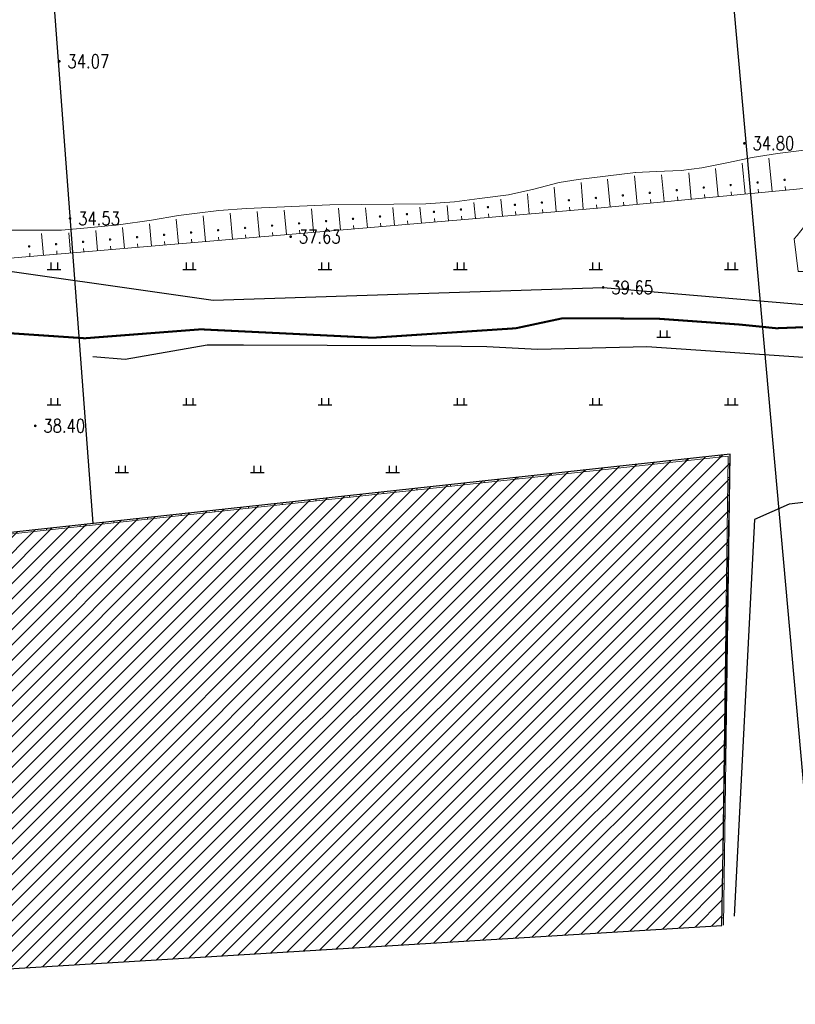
# Model space of a CAD drawing. Extents: x 39508475 to 39522402, y 3783947 to 3795549.
# Tile 15 of 256: x 39509306 to 39509421, y 3794142 to 3794287. Entities that reach past the tile are written whole.
import ezdxf
from ezdxf.enums import TextEntityAlignment as Align

# ---------------------------------------------------------------- set-up
doc = ezdxf.new("R2010")
doc.units = 0
doc.linetypes.add('X3', pattern=[5, 4, -1])
doc.layers.get('0').update_dxf_attribs({"linetype": 'CONTINUOUS'})
for name, color, linetype in [('DLSS', 4, 'CONTINUOUS'), ('DMTZ', 3, 'CONTINUOUS'), ('GCD', 1, 'CONTINUOUS'), ('JMD', 6, 'CONTINUOUS'), ('SXSS', 5, 'CONTINUOUS'), ('ZBTZ', 3, 'CONTINUOUS'), ('断面线', 2, 'CONTINUOUS')]:
    doc.layers.add(name, color=color, linetype=linetype)
doc.styles.add('HZ', font='rs', dxfattribs={"width": 0.8, "bigfont": 'hztxt'})
doc.linetypes.add('10411', pattern='A,2,[150,AAA.SHX,S=1,R=0,X=0,Y=1],2,[151,AAA.SHX,S=1,R=0,X=0,Y=3],1e-11', length=4)
doc.linetypes.add('X4', pattern='A,0,-1e-09,[149,symbolx.shx,S=0.15,R=0,X=0,Y=0],-1.6', length=1.6)

# ---------------------------------------------------------------- blocks, each defined once
blk = doc.blocks.new('gc119')
for p, q in [((-1, 0), (1, 0)), ((-0.5, 1), (-0.5, 0)), ((0.5, 1), (0.5, 0))]:
    blk.add_line(p, q)
blk = doc.blocks.new('gc200')
at = {"const_width": 0.2}
blk.add_lwpolyline([(-0.1, 0, 1), (0.1, 0, 1)], format="xyb", close=True, dxfattribs=at)

msp = doc.modelspace()

# ---------------------------------------------------------------- hatches: boundary and pattern name
at = {"layer": 'JMD', "linetype": 'Continuous'}
h = msp.add_hatch(dxfattribs=at)
h.set_pattern_fill('411B', color=256, style=0)
h.set_pattern_definition([(45, (39000000, 0), (-1.1313708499, 1.1313708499), [])])
h.paths.add_polyline_path([(39509218.37614, 3794141.79111), (39509409.70748, 3794153.43695), (39509410.914, 3794223.0292), (39509300.162, 3794210.9884), (39509299.37718, 3794199.13876), (39509226.63673, 3794199.41)])

# ---------------------------------------------------------------- linework, layer by layer
at = {"layer": 'DLSS', "linetype": 'X3', "const_width": 0.3, "flags": 128}
msp.add_lwpolyline([(39509115.83491, 3794201.06317), (39509126.55477, 3794210.45786), (39509130.51645, 3794212.39892), (39509159.51346, 3794215.03875), (39509207.40211, 3794218.07486), (39509225.30682, 3794219.3266), (39509228.88011, 3794222.19936), (39509238.6678, 3794234.85502), (39509242.86251, 3794239.51355), (39509257.02184, 3794243.48767), (39509261.91569, 3794243.64296), (39509289.12945, 3794241.93669), (39509315.64685, 3794240.14964), (39509332.75644, 3794241.46991), (39509358.18356, 3794240.22775), (39509379.27259, 3794241.62566), (39509386.18611, 3794243.10086), (39509391.15764, 3794243.10086), (39509400.47925, 3794243.02322), (39509412.38861, 3794242.17313), (39509417.74853, 3794241.62963), (39509421.7879, 3794241.78491), (39509427.69158, 3794242.4837), (39509444.41727, 3794243.49631), (39509465.80709, 3794243.8098), (39509489.91103, 3794245.05208), (39509517.2818, 3794246.99312), (39509553.9022, 3794250.41078), (39509589.12197, 3794254.9263), (39509630.63833, 3794256.99329), (39509680.16049, 3794263.82929), (39509707.62118, 3794265.56804), (39509737.86388, 3794269.93302), (39509794.70316, 3794276.15403), (39509850.66557, 3794282.62754), (39509880.16374, 3794286.35696), (39509954.7622, 3794297.42352), (39509964.21347, 3794301.81731), (39509969.9282, 3794302.14685), (39509974.54394, 3794302.14685), (39509978.17059, 3794302.14685), (39510023.11311, 3794305.38856), (39510088.4093, 3794314.72115), (39510113.14818, 3794318.86658), (39510126.22235, 3794322.50133), (39510146.96289, 3794323.37704), (39510152.85059, 3794324.06937), (39510158.39196, 3794324.24245), (39510167.13694, 3794324.58862), (39510192.46151, 3794325.19962), (39510213.7981, 3794325.72108), (39510219.59923, 3794326.67304), (39510232.6734, 3794327.45191), (39510260.06199, 3794328.23403), (39510275.49099, 3794329.01616), (39510282.07137, 3794329.01616), (39510298.4572, 3794329.01616), (39510315.18874, 3794329.96812), (39510324.10689, 3794330.66045), (39510329.9946, 3794331.09316), (39510345.52681, 3794332.48107), (39510368.32346, 3794333.43303), (39510394.05735, 3794334.64786), (39510406.00594, 3794336.3787), (39510417.98073, 3794338.02494), (39510452.54562, 3794337.59495), (39510479.78196, 3794337.59495), (39510543.88737, 3794336.29021), (39510556.54105, 3794336.29021), (39510581.31334, 3794336.5755), (39510618.07159, 3794335.43437), (39510652.44832, 3794335.43437), (39510686.25779, 3794334.29324), (39510720.16144, 3794334.10306), (39510731.95885, 3794334.10306), (39510761.49667, 3794334.57853), (39510795.67906, 3794334.00867), (39510826.72559, 3794333.05773), (39510851.78793, 3794333.24763), (39510863.29993, 3794332.96235), (39510872.81399, 3794332.96235), (39510879.28354, 3794332.96235), (39510904.25142, 3794334.68248), (39510911.4821, 3794334.68248), (39510945.95909, 3794333.15468), (39510980.63469, 3794333.24978), (39511012.8349, 3794333.44196), (39511047.12356, 3794333.63215), (39511082.55429, 3794334.48799), (39511110.90615, 3794335.43893), (39511139.01686, 3794333.15668), (39511167.68643, 3794331.15756), (39511206.73306, 3794327.91649), (39511240.07003, 3794325.43789), (39511276.54237, 3794319.63185), (39511308.7302, 3794313.92021), (39511343.5952, 3794306.68404), (39511391.97605, 3794294.40404), (39511438.25927, 3794284.49665), (39511464.71904, 3794278.31282), (39511487.58485, 3794272.97939), (39511519.49325, 3794265.93385), (39511557.88793, 3794257.24632), (39511582.13035, 3794253.86736), (39511626.90746, 3794244.6447), (39511638.75233, 3794243.03028), (39511652.34701, 3794240.60866), (39511681.84907, 3794233.47304), (39511694.36696, 3794234.68385), (39511704.89158, 3794235.23448), (39511713.97404, 3794237.88499), (39511732.37087, 3794243.38601), (39511778.62181, 3794247.98241), (39511821.93597, 3794253.29104), (39511832.70661, 3794255.42448), (39511837.05448, 3794256.48442), (39511843.94745, 3794257.22638), (39511884.35086, 3794263.798), (39511944.43671, 3794272.07796), (39511959.43624, 3794278.03052), (39511964.42039, 3794279.51443), (39511972.798, 3794281.8463), (39511984.56908, 3794284.07217), (39512007.92628, 3794289.3808), (39512054.95431, 3794294.47983), (39512090.72123, 3794299.15106), (39512102.49231, 3794301.16494), (39512112.4606, 3794301.58891), (39512113.8392, 3794302.11889)], dxfattribs=at)
at = {"layer": 'DMTZ', "linetype": '10411', "flags": 128}
for points in [[(39509295.585, 3794251.34), (39509334.58854, 3794245.78768), (39509392.187, 3794247.651), (39509422.966, 3794245.038)], [(39509500, 3794238.817), (39509494.118, 3794239.145), (39509438.39805, 3794236.18985), (39509398.62567, 3794238.87472), (39509382.49817, 3794238.49092), (39509375.01042, 3794238.87472), (39509363.81039, 3794239.05166), (39509339.08889, 3794239.13262), (39509333.69376, 3794239.13262), (39509321.59548, 3794236.99114), (39509316.82892, 3794237.41328)]]:
    msp.add_lwpolyline(points, dxfattribs=at)
at = {"layer": 'JMD', "linetype": 'Continuous', "flags": 128}
msp.add_lwpolyline([(39509218.37614, 3794141.79111), (39509409.70748, 3794153.43695), (39509410.914, 3794223.0292), (39509300.162, 3794210.9884), (39509299.37718, 3794199.13876), (39509226.63673, 3794199.41)], close=True, dxfattribs=at)
at = {"layer": 'JMD', "linetype": 'Continuous', "lineweight": 0}
for points in [[(39509409.95792, 3794153.4676), (39509410.914, 3794223.0292), (39509300.162, 3794210.9884), (39509299.1484, 3794199.3924), (39509250, 3794200.167)], [(39509409.38859, 3794222.86336), (39509409.41561, 3794222.61482)], [(39509409.70748, 3794153.43695), (39509410.66014, 3794222.75013), (39509300.39317, 3794210.76206), (39509299.37718, 3794199.13876), (39509250, 3794199.91697)], [(39509399.44717, 3794221.78254), (39509399.47419, 3794221.53401)], [(39509404.41788, 3794222.32295), (39509404.4449, 3794222.07442)], [(39509384.53504, 3794220.16132), (39509384.56206, 3794219.91278)], [(39509389.50575, 3794220.70173), (39509389.53277, 3794220.45319)], [(39509394.47646, 3794221.24213), (39509394.50348, 3794220.9936)], [(39509369.62291, 3794218.54009), (39509369.64993, 3794218.29156)], [(39509374.59362, 3794219.0805), (39509374.62064, 3794218.83196)], [(39509379.56433, 3794219.62091), (39509379.59135, 3794219.37237)], [(39509410.86637, 3794219.56393), (39509410.6164, 3794219.56736)], [(39509359.68149, 3794217.45927), (39509359.70851, 3794217.21074)], [(39509364.6522, 3794217.99968), (39509364.67922, 3794217.75115)], [(39509344.76936, 3794215.83805), (39509344.79638, 3794215.58951)], [(39509349.74007, 3794216.37846), (39509349.76709, 3794216.12992)], [(39509354.71078, 3794216.91887), (39509354.7378, 3794216.67033)], [(39509329.85723, 3794214.21682), (39509329.88425, 3794213.96829)], [(39509334.82794, 3794214.75723), (39509334.85496, 3794214.5087)], [(39509339.79865, 3794215.29764), (39509339.82567, 3794215.0491)], [(39509410.79766, 3794214.5644), (39509410.54768, 3794214.56783)], [(39509314.9451, 3794212.5956), (39509314.97212, 3794212.34706)], [(39509319.91581, 3794213.13601), (39509319.94283, 3794212.88747)], [(39509324.88652, 3794213.67641), (39509324.91354, 3794213.42788)], [(39509309.97439, 3794212.05519), (39509310.00141, 3794211.80665)], [(39509410.72894, 3794209.56487), (39509410.47897, 3794209.5683)], [(39509410.66023, 3794204.56534), (39509410.41025, 3794204.56878)], [(39509410.59151, 3794199.56581), (39509410.34154, 3794199.56925)], [(39509410.5228, 3794194.56629), (39509410.27282, 3794194.56972)], [(39509410.45408, 3794189.56676), (39509410.20411, 3794189.57019)], [(39509410.38537, 3794184.56723), (39509410.13539, 3794184.57067)], [(39509410.31665, 3794179.5677), (39509410.06668, 3794179.57114)], [(39509410.24794, 3794174.56817), (39509409.99796, 3794174.57161)], [(39509410.17922, 3794169.56865), (39509409.92925, 3794169.57208)], [(39509410.11051, 3794164.56912), (39509409.86053, 3794164.57255)], [(39509410.04179, 3794159.56959), (39509409.79182, 3794159.57303)], [(39509409.97308, 3794154.57006), (39509409.7231, 3794154.5735)]]:
    msp.add_lwpolyline(points, dxfattribs=at)
at = {"layer": 'SXSS', "linetype": 'Continuous', "lineweight": 0}
for points in [[(39509303.372, 3794256.103), (39509312.221, 3794256.125), (39509316.027, 3794256.457), (39509320.614, 3794256.913), (39509325.507, 3794257.594), (39509329.487, 3794258.297), (39509332.224, 3794258.601), (39509335.425, 3794259.004), (39509339.507, 3794259.315), (39509351.825, 3794259.865), (39509365.994, 3794260.027), (39509370.236, 3794260.311), (39509373.947, 3794260.786), (39509378.202, 3794261.34), (39509381.954, 3794262.19), (39509385.667, 3794263.141), (39509388.491, 3794263.589), (39509396.974, 3794264.644), (39509397.017, 3794264.647), (39509400.016, 3794264.756), (39509403.68, 3794264.91), (39509406.77, 3794265.324), (39509410.705, 3794266.089), (39509414.176, 3794266.84), (39509417.93, 3794267.459), (39509421.872, 3794267.943)], [(39509417.129, 3794261.863), (39509416.659, 3794266.743)], [(39509409.165, 3794261.095), (39509408.769, 3794265.204)], [(39509413.147, 3794261.479), (39509412.71, 3794266.012)], [(39509393.239, 3794259.561), (39509392.847, 3794263.627)], [(39509397.221, 3794259.945), (39509396.819, 3794264.121)], [(39509401.202, 3794260.328), (39509400.82, 3794264.29)], [(39509405.184, 3794260.712), (39509404.813, 3794264.558)], [(39509419.074, 3794263.547), (39509419.072, 3794263.564), (39509419.067, 3794263.581), (39509419.06, 3794263.596), (39509419.05, 3794263.611), (39509419.038, 3794263.623), (39509419.024, 3794263.633), (39509419.008, 3794263.64), (39509418.991, 3794263.645), (39509418.974, 3794263.647), (39509418.957, 3794263.645), (39509418.94, 3794263.64), (39509418.925, 3794263.633), (39509418.91, 3794263.623), (39509418.898, 3794263.611), (39509418.888, 3794263.596), (39509418.881, 3794263.581), (39509418.876, 3794263.564), (39509418.874, 3794263.547), (39509418.876, 3794263.53), (39509418.881, 3794263.513), (39509418.888, 3794263.498), (39509418.898, 3794263.483), (39509418.91, 3794263.471), (39509418.924, 3794263.461), (39509418.94, 3794263.454), (39509418.957, 3794263.449), (39509418.974, 3794263.447), (39509418.991, 3794263.449), (39509419.008, 3794263.454), (39509419.024, 3794263.461), (39509419.038, 3794263.471), (39509419.05, 3794263.483), (39509419.06, 3794263.497), (39509419.067, 3794263.513), (39509419.072, 3794263.53), (39509419.074, 3794263.547)], [(39509302.291, 3794251.773), (39509391.398, 3794259.384), (39509433.062, 3794263.328)], [(39509385.27, 3794258.86), (39509384.963, 3794262.445)], [(39509389.255, 3794259.201), (39509388.919, 3794263.139)], [(39509403.149, 3794262.012), (39509403.147, 3794262.029), (39509403.142, 3794262.046), (39509403.135, 3794262.061), (39509403.125, 3794262.076), (39509403.113, 3794262.088), (39509403.099, 3794262.098), (39509403.083, 3794262.105), (39509403.066, 3794262.11), (39509403.049, 3794262.112), (39509403.032, 3794262.11), (39509403.015, 3794262.105), (39509403, 3794262.098), (39509402.985, 3794262.088), (39509402.973, 3794262.076), (39509402.963, 3794262.061), (39509402.956, 3794262.046), (39509402.951, 3794262.029), (39509402.949, 3794262.012), (39509402.951, 3794261.995), (39509402.956, 3794261.978), (39509402.963, 3794261.963), (39509402.973, 3794261.948), (39509402.985, 3794261.936), (39509402.999, 3794261.926), (39509403.015, 3794261.919), (39509403.032, 3794261.914), (39509403.049, 3794261.912), (39509403.066, 3794261.914), (39509403.083, 3794261.919), (39509403.099, 3794261.926), (39509403.113, 3794261.936), (39509403.125, 3794261.948), (39509403.135, 3794261.962), (39509403.142, 3794261.978), (39509403.147, 3794261.995), (39509403.149, 3794262.012)], [(39509407.13, 3794262.396), (39509407.128, 3794262.413), (39509407.123, 3794262.43), (39509407.116, 3794262.445), (39509407.106, 3794262.46), (39509407.094, 3794262.472), (39509407.08, 3794262.482), (39509407.064, 3794262.489), (39509407.047, 3794262.494), (39509407.03, 3794262.496), (39509407.013, 3794262.494), (39509406.996, 3794262.489), (39509406.981, 3794262.482), (39509406.966, 3794262.472), (39509406.954, 3794262.46), (39509406.944, 3794262.445), (39509406.937, 3794262.43), (39509406.932, 3794262.413), (39509406.93, 3794262.396), (39509406.932, 3794262.379), (39509406.937, 3794262.362), (39509406.944, 3794262.347), (39509406.954, 3794262.332), (39509406.966, 3794262.32), (39509406.98, 3794262.31), (39509406.996, 3794262.303), (39509407.013, 3794262.298), (39509407.03, 3794262.296), (39509407.047, 3794262.298), (39509407.064, 3794262.303), (39509407.08, 3794262.31), (39509407.094, 3794262.32), (39509407.106, 3794262.332), (39509407.116, 3794262.346), (39509407.123, 3794262.362), (39509407.128, 3794262.379), (39509407.13, 3794262.396)], [(39509411.112, 3794262.779), (39509411.11, 3794262.796), (39509411.105, 3794262.813), (39509411.098, 3794262.828), (39509411.088, 3794262.843), (39509411.076, 3794262.855), (39509411.062, 3794262.865), (39509411.046, 3794262.872), (39509411.029, 3794262.877), (39509411.012, 3794262.879), (39509410.995, 3794262.877), (39509410.978, 3794262.872), (39509410.963, 3794262.865), (39509410.948, 3794262.855), (39509410.936, 3794262.843), (39509410.926, 3794262.828), (39509410.919, 3794262.813), (39509410.914, 3794262.796), (39509410.912, 3794262.779), (39509410.914, 3794262.762), (39509410.919, 3794262.745), (39509410.926, 3794262.73), (39509410.936, 3794262.715), (39509410.948, 3794262.703), (39509410.962, 3794262.693), (39509410.978, 3794262.686), (39509410.995, 3794262.681), (39509411.012, 3794262.679), (39509411.029, 3794262.681), (39509411.046, 3794262.686), (39509411.062, 3794262.693), (39509411.076, 3794262.703), (39509411.088, 3794262.715), (39509411.098, 3794262.729), (39509411.105, 3794262.745), (39509411.11, 3794262.762), (39509411.112, 3794262.779)], [(39509415.094, 3794263.163), (39509415.092, 3794263.18), (39509415.087, 3794263.197), (39509415.08, 3794263.212), (39509415.07, 3794263.227), (39509415.058, 3794263.239), (39509415.044, 3794263.249), (39509415.028, 3794263.256), (39509415.011, 3794263.261), (39509414.994, 3794263.263), (39509414.977, 3794263.261), (39509414.96, 3794263.256), (39509414.945, 3794263.249), (39509414.93, 3794263.239), (39509414.918, 3794263.227), (39509414.908, 3794263.212), (39509414.901, 3794263.197), (39509414.896, 3794263.18), (39509414.894, 3794263.163), (39509414.896, 3794263.146), (39509414.901, 3794263.129), (39509414.908, 3794263.114), (39509414.918, 3794263.099), (39509414.93, 3794263.087), (39509414.944, 3794263.077), (39509414.96, 3794263.07), (39509414.977, 3794263.065), (39509414.994, 3794263.063), (39509415.011, 3794263.065), (39509415.028, 3794263.07), (39509415.044, 3794263.077), (39509415.058, 3794263.087), (39509415.07, 3794263.099), (39509415.08, 3794263.113), (39509415.087, 3794263.129), (39509415.092, 3794263.146), (39509415.094, 3794263.163)], [(39509415.138, 3794261.671), (39509415.09, 3794262.168)], [(39509419.119, 3794262.055), (39509419.07, 3794262.552)], [(39509377.299, 3794258.179), (39509377.084, 3794260.691)], [(39509381.284, 3794258.52), (39509381.032, 3794261.47)], [(39509387.234, 3794260.524), (39509387.232, 3794260.541), (39509387.227, 3794260.558), (39509387.22, 3794260.573), (39509387.21, 3794260.588), (39509387.198, 3794260.6), (39509387.184, 3794260.61), (39509387.168, 3794260.617), (39509387.151, 3794260.622), (39509387.134, 3794260.624), (39509387.117, 3794260.622), (39509387.1, 3794260.617), (39509387.085, 3794260.61), (39509387.07, 3794260.6), (39509387.058, 3794260.588), (39509387.048, 3794260.573), (39509387.041, 3794260.558), (39509387.036, 3794260.541), (39509387.034, 3794260.524), (39509387.036, 3794260.507), (39509387.041, 3794260.49), (39509387.048, 3794260.475), (39509387.058, 3794260.46), (39509387.07, 3794260.448), (39509387.084, 3794260.438), (39509387.1, 3794260.431), (39509387.117, 3794260.426), (39509387.134, 3794260.424), (39509387.151, 3794260.426), (39509387.168, 3794260.431), (39509387.184, 3794260.438), (39509387.198, 3794260.448), (39509387.21, 3794260.46), (39509387.22, 3794260.474), (39509387.227, 3794260.49), (39509387.232, 3794260.507), (39509387.234, 3794260.524)], [(39509391.217, 3794260.865), (39509391.215, 3794260.882), (39509391.21, 3794260.899), (39509391.203, 3794260.914), (39509391.193, 3794260.929), (39509391.181, 3794260.941), (39509391.167, 3794260.951), (39509391.151, 3794260.958), (39509391.134, 3794260.963), (39509391.117, 3794260.965), (39509391.1, 3794260.963), (39509391.083, 3794260.958), (39509391.068, 3794260.951), (39509391.053, 3794260.941), (39509391.041, 3794260.929), (39509391.031, 3794260.914), (39509391.024, 3794260.899), (39509391.019, 3794260.882), (39509391.017, 3794260.865), (39509391.019, 3794260.848), (39509391.024, 3794260.831), (39509391.031, 3794260.816), (39509391.041, 3794260.801), (39509391.053, 3794260.789), (39509391.067, 3794260.779), (39509391.083, 3794260.772), (39509391.1, 3794260.767), (39509391.117, 3794260.765), (39509391.134, 3794260.767), (39509391.151, 3794260.772), (39509391.167, 3794260.779), (39509391.181, 3794260.789), (39509391.193, 3794260.801), (39509391.203, 3794260.815), (39509391.21, 3794260.831), (39509391.215, 3794260.848), (39509391.217, 3794260.865)], [(39509395.186, 3794261.245), (39509395.184, 3794261.262), (39509395.179, 3794261.279), (39509395.172, 3794261.294), (39509395.162, 3794261.309), (39509395.15, 3794261.321), (39509395.136, 3794261.331), (39509395.12, 3794261.338), (39509395.103, 3794261.343), (39509395.086, 3794261.345), (39509395.069, 3794261.343), (39509395.052, 3794261.338), (39509395.037, 3794261.331), (39509395.022, 3794261.321), (39509395.01, 3794261.309), (39509395, 3794261.294), (39509394.993, 3794261.279), (39509394.988, 3794261.262), (39509394.986, 3794261.245), (39509394.988, 3794261.228), (39509394.993, 3794261.211), (39509395, 3794261.196), (39509395.01, 3794261.181), (39509395.022, 3794261.169), (39509395.036, 3794261.159), (39509395.052, 3794261.152), (39509395.069, 3794261.147), (39509395.086, 3794261.145), (39509395.103, 3794261.147), (39509395.12, 3794261.152), (39509395.136, 3794261.159), (39509395.15, 3794261.169), (39509395.162, 3794261.181), (39509395.172, 3794261.195), (39509395.179, 3794261.211), (39509395.184, 3794261.228), (39509395.186, 3794261.245)], [(39509399.167, 3794261.628), (39509399.165, 3794261.645), (39509399.16, 3794261.662), (39509399.153, 3794261.677), (39509399.143, 3794261.692), (39509399.131, 3794261.704), (39509399.117, 3794261.714), (39509399.101, 3794261.721), (39509399.084, 3794261.726), (39509399.067, 3794261.728), (39509399.05, 3794261.726), (39509399.033, 3794261.721), (39509399.018, 3794261.714), (39509399.003, 3794261.704), (39509398.991, 3794261.692), (39509398.981, 3794261.677), (39509398.974, 3794261.662), (39509398.969, 3794261.645), (39509398.967, 3794261.628), (39509398.969, 3794261.611), (39509398.974, 3794261.594), (39509398.981, 3794261.579), (39509398.991, 3794261.564), (39509399.003, 3794261.552), (39509399.017, 3794261.542), (39509399.033, 3794261.535), (39509399.05, 3794261.53), (39509399.067, 3794261.528), (39509399.084, 3794261.53), (39509399.101, 3794261.535), (39509399.117, 3794261.542), (39509399.131, 3794261.552), (39509399.143, 3794261.564), (39509399.153, 3794261.578), (39509399.16, 3794261.594), (39509399.165, 3794261.611), (39509399.167, 3794261.628)], [(39509399.211, 3794260.136), (39509399.163, 3794260.633)], [(39509403.193, 3794260.52), (39509403.145, 3794261.017)], [(39509407.175, 3794260.904), (39509407.126, 3794261.401)], [(39509411.156, 3794261.287), (39509411.108, 3794261.784)], [(39509349.4, 3794255.796), (39509349.105, 3794259.243)], [(39509353.386, 3794256.137), (39509353.109, 3794259.38)], [(39509357.371, 3794256.477), (39509357.119, 3794259.426)], [(39509361.357, 3794256.818), (39509361.13, 3794259.472)], [(39509365.342, 3794257.158), (39509365.14, 3794259.518)], [(39509369.328, 3794257.498), (39509369.137, 3794259.737)], [(39509371.293, 3794259.163), (39509371.291, 3794259.18), (39509371.286, 3794259.197), (39509371.279, 3794259.212), (39509371.269, 3794259.227), (39509371.257, 3794259.239), (39509371.243, 3794259.249), (39509371.227, 3794259.256), (39509371.21, 3794259.261), (39509371.193, 3794259.263), (39509371.176, 3794259.261), (39509371.159, 3794259.256), (39509371.144, 3794259.249), (39509371.129, 3794259.239), (39509371.117, 3794259.227), (39509371.107, 3794259.212), (39509371.1, 3794259.197), (39509371.095, 3794259.18), (39509371.093, 3794259.163), (39509371.095, 3794259.146), (39509371.1, 3794259.129), (39509371.107, 3794259.114), (39509371.117, 3794259.099), (39509371.129, 3794259.087), (39509371.143, 3794259.077), (39509371.159, 3794259.07), (39509371.176, 3794259.065), (39509371.193, 3794259.063), (39509371.21, 3794259.065), (39509371.227, 3794259.07), (39509371.243, 3794259.077), (39509371.257, 3794259.087), (39509371.269, 3794259.099), (39509371.279, 3794259.113), (39509371.286, 3794259.129), (39509371.291, 3794259.146), (39509371.293, 3794259.163)], [(39509373.313, 3794257.839), (39509373.113, 3794260.176)], [(39509375.278, 3794259.503), (39509375.276, 3794259.52), (39509375.271, 3794259.537), (39509375.264, 3794259.552), (39509375.254, 3794259.567), (39509375.242, 3794259.579), (39509375.228, 3794259.589), (39509375.212, 3794259.596), (39509375.195, 3794259.601), (39509375.178, 3794259.603), (39509375.161, 3794259.601), (39509375.144, 3794259.596), (39509375.129, 3794259.589), (39509375.114, 3794259.579), (39509375.102, 3794259.567), (39509375.092, 3794259.552), (39509375.085, 3794259.537), (39509375.08, 3794259.52), (39509375.078, 3794259.503), (39509375.08, 3794259.486), (39509375.085, 3794259.469), (39509375.092, 3794259.454), (39509375.102, 3794259.439), (39509375.114, 3794259.427), (39509375.128, 3794259.417), (39509375.144, 3794259.41), (39509375.161, 3794259.405), (39509375.178, 3794259.403), (39509375.195, 3794259.405), (39509375.212, 3794259.41), (39509375.228, 3794259.417), (39509375.242, 3794259.427), (39509375.254, 3794259.439), (39509375.264, 3794259.453), (39509375.271, 3794259.469), (39509375.276, 3794259.486), (39509375.278, 3794259.503)], [(39509379.263, 3794259.843), (39509379.261, 3794259.86), (39509379.256, 3794259.877), (39509379.249, 3794259.892), (39509379.239, 3794259.907), (39509379.227, 3794259.919), (39509379.213, 3794259.929), (39509379.197, 3794259.936), (39509379.18, 3794259.941), (39509379.163, 3794259.943), (39509379.146, 3794259.941), (39509379.129, 3794259.936), (39509379.114, 3794259.929), (39509379.099, 3794259.919), (39509379.087, 3794259.907), (39509379.077, 3794259.892), (39509379.07, 3794259.877), (39509379.065, 3794259.86), (39509379.063, 3794259.843), (39509379.065, 3794259.826), (39509379.07, 3794259.809), (39509379.077, 3794259.794), (39509379.087, 3794259.779), (39509379.099, 3794259.767), (39509379.113, 3794259.757), (39509379.129, 3794259.75), (39509379.146, 3794259.745), (39509379.163, 3794259.743), (39509379.18, 3794259.745), (39509379.197, 3794259.75), (39509379.213, 3794259.757), (39509379.227, 3794259.767), (39509379.239, 3794259.779), (39509379.249, 3794259.793), (39509379.256, 3794259.809), (39509379.261, 3794259.826), (39509379.263, 3794259.843)], [(39509383.248, 3794260.184), (39509383.246, 3794260.201), (39509383.241, 3794260.218), (39509383.234, 3794260.233), (39509383.224, 3794260.248), (39509383.212, 3794260.26), (39509383.198, 3794260.27), (39509383.182, 3794260.277), (39509383.165, 3794260.282), (39509383.148, 3794260.284), (39509383.131, 3794260.282), (39509383.114, 3794260.277), (39509383.099, 3794260.27), (39509383.084, 3794260.26), (39509383.072, 3794260.248), (39509383.062, 3794260.233), (39509383.055, 3794260.218), (39509383.05, 3794260.201), (39509383.048, 3794260.184), (39509383.05, 3794260.167), (39509383.055, 3794260.15), (39509383.062, 3794260.135), (39509383.072, 3794260.12), (39509383.084, 3794260.108), (39509383.098, 3794260.098), (39509383.114, 3794260.091), (39509383.131, 3794260.086), (39509383.148, 3794260.084), (39509383.165, 3794260.086), (39509383.182, 3794260.091), (39509383.198, 3794260.098), (39509383.212, 3794260.108), (39509383.224, 3794260.12), (39509383.234, 3794260.134), (39509383.241, 3794260.15), (39509383.246, 3794260.167), (39509383.248, 3794260.184)], [(39509383.277, 3794258.69), (39509383.234, 3794259.188)], [(39509387.263, 3794259.03), (39509387.22, 3794259.528)], [(39509391.248, 3794259.371), (39509391.204, 3794259.869)], [(39509395.23, 3794259.753), (39509395.182, 3794260.25)], [(39509329.473, 3794254.094), (39509329.162, 3794257.732)], [(39509333.458, 3794254.435), (39509333.135, 3794258.212)], [(39509337.444, 3794254.775), (39509337.115, 3794258.632)], [(39509341.429, 3794255.115), (39509341.107, 3794258.886)], [(39509345.415, 3794255.456), (39509345.107, 3794259.065)], [(39509355.349, 3794257.801), (39509355.347, 3794257.818), (39509355.342, 3794257.835), (39509355.335, 3794257.85), (39509355.325, 3794257.865), (39509355.313, 3794257.877), (39509355.299, 3794257.887), (39509355.283, 3794257.894), (39509355.266, 3794257.899), (39509355.249, 3794257.901), (39509355.232, 3794257.899), (39509355.215, 3794257.894), (39509355.2, 3794257.887), (39509355.185, 3794257.877), (39509355.173, 3794257.865), (39509355.163, 3794257.85), (39509355.156, 3794257.835), (39509355.151, 3794257.818), (39509355.149, 3794257.801), (39509355.151, 3794257.784), (39509355.156, 3794257.767), (39509355.163, 3794257.752), (39509355.173, 3794257.737), (39509355.185, 3794257.725), (39509355.199, 3794257.715), (39509355.215, 3794257.708), (39509355.232, 3794257.703), (39509355.249, 3794257.701), (39509355.266, 3794257.703), (39509355.283, 3794257.708), (39509355.299, 3794257.715), (39509355.313, 3794257.725), (39509355.325, 3794257.737), (39509355.335, 3794257.751), (39509355.342, 3794257.767), (39509355.347, 3794257.784), (39509355.349, 3794257.801)], [(39509359.336, 3794258.141), (39509359.334, 3794258.158), (39509359.329, 3794258.175), (39509359.322, 3794258.19), (39509359.312, 3794258.205), (39509359.3, 3794258.217), (39509359.286, 3794258.227), (39509359.27, 3794258.234), (39509359.253, 3794258.239), (39509359.236, 3794258.241), (39509359.219, 3794258.239), (39509359.202, 3794258.234), (39509359.187, 3794258.227), (39509359.172, 3794258.217), (39509359.16, 3794258.205), (39509359.15, 3794258.19), (39509359.143, 3794258.175), (39509359.138, 3794258.158), (39509359.136, 3794258.141), (39509359.138, 3794258.124), (39509359.143, 3794258.107), (39509359.15, 3794258.092), (39509359.16, 3794258.077), (39509359.172, 3794258.065), (39509359.186, 3794258.055), (39509359.202, 3794258.048), (39509359.219, 3794258.043), (39509359.236, 3794258.041), (39509359.253, 3794258.043), (39509359.27, 3794258.048), (39509359.286, 3794258.055), (39509359.3, 3794258.065), (39509359.312, 3794258.077), (39509359.322, 3794258.091), (39509359.329, 3794258.107), (39509359.334, 3794258.124), (39509359.336, 3794258.141)], [(39509363.321, 3794258.482), (39509363.319, 3794258.499), (39509363.314, 3794258.516), (39509363.307, 3794258.531), (39509363.297, 3794258.546), (39509363.285, 3794258.558), (39509363.271, 3794258.568), (39509363.255, 3794258.575), (39509363.238, 3794258.58), (39509363.221, 3794258.582), (39509363.204, 3794258.58), (39509363.187, 3794258.575), (39509363.172, 3794258.568), (39509363.157, 3794258.558), (39509363.145, 3794258.546), (39509363.135, 3794258.531), (39509363.128, 3794258.516), (39509363.123, 3794258.499), (39509363.121, 3794258.482), (39509363.123, 3794258.465), (39509363.128, 3794258.448), (39509363.135, 3794258.433), (39509363.145, 3794258.418), (39509363.157, 3794258.406), (39509363.171, 3794258.396), (39509363.187, 3794258.389), (39509363.204, 3794258.384), (39509363.221, 3794258.382), (39509363.238, 3794258.384), (39509363.255, 3794258.389), (39509363.271, 3794258.396), (39509363.285, 3794258.406), (39509363.297, 3794258.418), (39509363.307, 3794258.432), (39509363.314, 3794258.448), (39509363.319, 3794258.465), (39509363.321, 3794258.482)], [(39509367.307, 3794258.822), (39509367.305, 3794258.839), (39509367.3, 3794258.856), (39509367.293, 3794258.871), (39509367.283, 3794258.886), (39509367.271, 3794258.898), (39509367.257, 3794258.908), (39509367.241, 3794258.915), (39509367.224, 3794258.92), (39509367.207, 3794258.922), (39509367.19, 3794258.92), (39509367.173, 3794258.915), (39509367.158, 3794258.908), (39509367.143, 3794258.898), (39509367.131, 3794258.886), (39509367.121, 3794258.871), (39509367.114, 3794258.856), (39509367.109, 3794258.839), (39509367.107, 3794258.822), (39509367.109, 3794258.805), (39509367.114, 3794258.788), (39509367.121, 3794258.773), (39509367.131, 3794258.758), (39509367.143, 3794258.746), (39509367.157, 3794258.736), (39509367.173, 3794258.729), (39509367.19, 3794258.724), (39509367.207, 3794258.722), (39509367.224, 3794258.724), (39509367.241, 3794258.729), (39509367.257, 3794258.736), (39509367.271, 3794258.746), (39509367.283, 3794258.758), (39509367.293, 3794258.772), (39509367.3, 3794258.788), (39509367.305, 3794258.805), (39509367.307, 3794258.822)], [(39509367.335, 3794257.328), (39509367.292, 3794257.826)], [(39509371.321, 3794257.669), (39509371.278, 3794258.167)], [(39509375.306, 3794258.009), (39509375.263, 3794258.507)], [(39509379.292, 3794258.349), (39509379.249, 3794258.847)], [(39509321.502, 3794253.413), (39509321.239, 3794256.496)], [(39509325.487, 3794253.754), (39509325.206, 3794257.047)], [(39509339.407, 3794256.439), (39509339.405, 3794256.456), (39509339.4, 3794256.473), (39509339.393, 3794256.488), (39509339.383, 3794256.503), (39509339.371, 3794256.515), (39509339.357, 3794256.525), (39509339.341, 3794256.532), (39509339.324, 3794256.537), (39509339.307, 3794256.539), (39509339.29, 3794256.537), (39509339.273, 3794256.532), (39509339.258, 3794256.525), (39509339.243, 3794256.515), (39509339.231, 3794256.503), (39509339.221, 3794256.488), (39509339.214, 3794256.473), (39509339.209, 3794256.456), (39509339.207, 3794256.439), (39509339.209, 3794256.422), (39509339.214, 3794256.405), (39509339.221, 3794256.39), (39509339.231, 3794256.375), (39509339.243, 3794256.363), (39509339.257, 3794256.353), (39509339.273, 3794256.346), (39509339.29, 3794256.341), (39509339.307, 3794256.339), (39509339.324, 3794256.341), (39509339.341, 3794256.346), (39509339.357, 3794256.353), (39509339.371, 3794256.363), (39509339.383, 3794256.375), (39509339.393, 3794256.389), (39509339.4, 3794256.405), (39509339.405, 3794256.422), (39509339.407, 3794256.439)], [(39509343.394, 3794256.78), (39509343.392, 3794256.797), (39509343.387, 3794256.814), (39509343.38, 3794256.829), (39509343.37, 3794256.844), (39509343.358, 3794256.856), (39509343.344, 3794256.866), (39509343.328, 3794256.873), (39509343.311, 3794256.878), (39509343.294, 3794256.88), (39509343.277, 3794256.878), (39509343.26, 3794256.873), (39509343.245, 3794256.866), (39509343.23, 3794256.856), (39509343.218, 3794256.844), (39509343.208, 3794256.829), (39509343.201, 3794256.814), (39509343.196, 3794256.797), (39509343.194, 3794256.78), (39509343.196, 3794256.763), (39509343.201, 3794256.746), (39509343.208, 3794256.731), (39509343.218, 3794256.716), (39509343.23, 3794256.704), (39509343.244, 3794256.694), (39509343.26, 3794256.687), (39509343.277, 3794256.682), (39509343.294, 3794256.68), (39509343.311, 3794256.682), (39509343.328, 3794256.687), (39509343.344, 3794256.694), (39509343.358, 3794256.704), (39509343.37, 3794256.716), (39509343.38, 3794256.73), (39509343.387, 3794256.746), (39509343.392, 3794256.763), (39509343.394, 3794256.78)], [(39509347.379, 3794257.12), (39509347.377, 3794257.137), (39509347.372, 3794257.154), (39509347.365, 3794257.169), (39509347.355, 3794257.184), (39509347.343, 3794257.196), (39509347.329, 3794257.206), (39509347.313, 3794257.213), (39509347.296, 3794257.218), (39509347.279, 3794257.22), (39509347.262, 3794257.218), (39509347.245, 3794257.213), (39509347.23, 3794257.206), (39509347.215, 3794257.196), (39509347.203, 3794257.184), (39509347.193, 3794257.169), (39509347.186, 3794257.154), (39509347.181, 3794257.137), (39509347.179, 3794257.12), (39509347.181, 3794257.103), (39509347.186, 3794257.086), (39509347.193, 3794257.071), (39509347.203, 3794257.056), (39509347.215, 3794257.044), (39509347.229, 3794257.034), (39509347.245, 3794257.027), (39509347.262, 3794257.022), (39509347.279, 3794257.02), (39509347.296, 3794257.022), (39509347.313, 3794257.027), (39509347.329, 3794257.034), (39509347.343, 3794257.044), (39509347.355, 3794257.056), (39509347.365, 3794257.07), (39509347.372, 3794257.086), (39509347.377, 3794257.103), (39509347.379, 3794257.12)], [(39509351.365, 3794257.461), (39509351.363, 3794257.478), (39509351.358, 3794257.495), (39509351.351, 3794257.51), (39509351.341, 3794257.525), (39509351.329, 3794257.537), (39509351.315, 3794257.547), (39509351.299, 3794257.554), (39509351.282, 3794257.559), (39509351.265, 3794257.561), (39509351.248, 3794257.559), (39509351.231, 3794257.554), (39509351.216, 3794257.547), (39509351.201, 3794257.537), (39509351.189, 3794257.525), (39509351.179, 3794257.51), (39509351.172, 3794257.495), (39509351.167, 3794257.478), (39509351.165, 3794257.461), (39509351.167, 3794257.444), (39509351.172, 3794257.427), (39509351.179, 3794257.412), (39509351.189, 3794257.397), (39509351.201, 3794257.385), (39509351.215, 3794257.375), (39509351.231, 3794257.368), (39509351.248, 3794257.363), (39509351.265, 3794257.361), (39509351.282, 3794257.363), (39509351.299, 3794257.368), (39509351.315, 3794257.375), (39509351.329, 3794257.385), (39509351.341, 3794257.397), (39509351.351, 3794257.411), (39509351.358, 3794257.427), (39509351.363, 3794257.444), (39509351.365, 3794257.461)], [(39509351.393, 3794255.967), (39509351.35, 3794256.465)], [(39509355.378, 3794256.307), (39509355.335, 3794256.805)], [(39509359.364, 3794256.647), (39509359.321, 3794257.145)], [(39509363.349, 3794256.988), (39509363.306, 3794257.486)], [(39509309.545, 3794252.392), (39509309.269, 3794255.619)], [(39509313.531, 3794252.733), (39509313.276, 3794255.715)], [(39509317.516, 3794253.073), (39509317.259, 3794256.078)], [(39509319.481, 3794254.737), (39509319.479, 3794254.754), (39509319.474, 3794254.771), (39509319.467, 3794254.786), (39509319.457, 3794254.801), (39509319.445, 3794254.813), (39509319.431, 3794254.823), (39509319.415, 3794254.83), (39509319.398, 3794254.835), (39509319.381, 3794254.837), (39509319.364, 3794254.835), (39509319.347, 3794254.83), (39509319.332, 3794254.823), (39509319.317, 3794254.813), (39509319.305, 3794254.801), (39509319.295, 3794254.786), (39509319.288, 3794254.771), (39509319.283, 3794254.754), (39509319.281, 3794254.737), (39509319.283, 3794254.72), (39509319.288, 3794254.703), (39509319.295, 3794254.688), (39509319.305, 3794254.673), (39509319.317, 3794254.661), (39509319.331, 3794254.651), (39509319.347, 3794254.644), (39509319.364, 3794254.639), (39509319.381, 3794254.637), (39509319.398, 3794254.639), (39509319.415, 3794254.644), (39509319.431, 3794254.651), (39509319.445, 3794254.661), (39509319.457, 3794254.673), (39509319.467, 3794254.687), (39509319.474, 3794254.703), (39509319.479, 3794254.72), (39509319.481, 3794254.737)], [(39509323.466, 3794255.078), (39509323.464, 3794255.095), (39509323.459, 3794255.112), (39509323.452, 3794255.127), (39509323.442, 3794255.142), (39509323.43, 3794255.154), (39509323.416, 3794255.164), (39509323.4, 3794255.171), (39509323.383, 3794255.176), (39509323.366, 3794255.178), (39509323.349, 3794255.176), (39509323.332, 3794255.171), (39509323.317, 3794255.164), (39509323.302, 3794255.154), (39509323.29, 3794255.142), (39509323.28, 3794255.127), (39509323.273, 3794255.112), (39509323.268, 3794255.095), (39509323.266, 3794255.078), (39509323.268, 3794255.061), (39509323.273, 3794255.044), (39509323.28, 3794255.029), (39509323.29, 3794255.014), (39509323.302, 3794255.002), (39509323.316, 3794254.992), (39509323.332, 3794254.985), (39509323.349, 3794254.98), (39509323.366, 3794254.978), (39509323.383, 3794254.98), (39509323.4, 3794254.985), (39509323.416, 3794254.992), (39509323.43, 3794255.002), (39509323.442, 3794255.014), (39509323.452, 3794255.028), (39509323.459, 3794255.044), (39509323.464, 3794255.061), (39509323.466, 3794255.078)], [(39509327.452, 3794255.418), (39509327.45, 3794255.435), (39509327.445, 3794255.452), (39509327.438, 3794255.467), (39509327.428, 3794255.482), (39509327.416, 3794255.494), (39509327.402, 3794255.504), (39509327.386, 3794255.511), (39509327.369, 3794255.516), (39509327.352, 3794255.518), (39509327.335, 3794255.516), (39509327.318, 3794255.511), (39509327.303, 3794255.504), (39509327.288, 3794255.494), (39509327.276, 3794255.482), (39509327.266, 3794255.467), (39509327.259, 3794255.452), (39509327.254, 3794255.435), (39509327.252, 3794255.418), (39509327.254, 3794255.401), (39509327.259, 3794255.384), (39509327.266, 3794255.369), (39509327.276, 3794255.354), (39509327.288, 3794255.342), (39509327.302, 3794255.332), (39509327.318, 3794255.325), (39509327.335, 3794255.32), (39509327.352, 3794255.318), (39509327.369, 3794255.32), (39509327.386, 3794255.325), (39509327.402, 3794255.332), (39509327.416, 3794255.342), (39509327.428, 3794255.354), (39509327.438, 3794255.368), (39509327.445, 3794255.384), (39509327.45, 3794255.401), (39509327.452, 3794255.418)], [(39509331.437, 3794255.758), (39509331.435, 3794255.775), (39509331.43, 3794255.792), (39509331.423, 3794255.807), (39509331.413, 3794255.822), (39509331.401, 3794255.834), (39509331.387, 3794255.844), (39509331.371, 3794255.851), (39509331.354, 3794255.856), (39509331.337, 3794255.858), (39509331.32, 3794255.856), (39509331.303, 3794255.851), (39509331.288, 3794255.844), (39509331.273, 3794255.834), (39509331.261, 3794255.822), (39509331.251, 3794255.807), (39509331.244, 3794255.792), (39509331.239, 3794255.775), (39509331.237, 3794255.758), (39509331.239, 3794255.741), (39509331.244, 3794255.724), (39509331.251, 3794255.709), (39509331.261, 3794255.694), (39509331.273, 3794255.682), (39509331.287, 3794255.672), (39509331.303, 3794255.665), (39509331.32, 3794255.66), (39509331.337, 3794255.658), (39509331.354, 3794255.66), (39509331.371, 3794255.665), (39509331.387, 3794255.672), (39509331.401, 3794255.682), (39509331.413, 3794255.694), (39509331.423, 3794255.708), (39509331.43, 3794255.724), (39509331.435, 3794255.741), (39509331.437, 3794255.758)], [(39509331.465, 3794254.264), (39509331.422, 3794254.762)], [(39509335.423, 3794256.099), (39509335.421, 3794256.116), (39509335.416, 3794256.133), (39509335.409, 3794256.148), (39509335.399, 3794256.163), (39509335.387, 3794256.175), (39509335.373, 3794256.185), (39509335.357, 3794256.192), (39509335.34, 3794256.197), (39509335.323, 3794256.199), (39509335.306, 3794256.197), (39509335.289, 3794256.192), (39509335.274, 3794256.185), (39509335.259, 3794256.175), (39509335.247, 3794256.163), (39509335.237, 3794256.148), (39509335.23, 3794256.133), (39509335.225, 3794256.116), (39509335.223, 3794256.099), (39509335.225, 3794256.082), (39509335.23, 3794256.065), (39509335.237, 3794256.05), (39509335.247, 3794256.035), (39509335.259, 3794256.023), (39509335.273, 3794256.013), (39509335.289, 3794256.006), (39509335.306, 3794256.001), (39509335.323, 3794255.999), (39509335.34, 3794256.001), (39509335.357, 3794256.006), (39509335.373, 3794256.013), (39509335.387, 3794256.023), (39509335.399, 3794256.035), (39509335.409, 3794256.049), (39509335.416, 3794256.065), (39509335.421, 3794256.082), (39509335.423, 3794256.099)], [(39509335.451, 3794254.605), (39509335.408, 3794255.103)], [(39509339.436, 3794254.945), (39509339.393, 3794255.443)], [(39509343.422, 3794255.286), (39509343.379, 3794255.784)], [(39509347.407, 3794255.626), (39509347.364, 3794256.124)], [(39509307.523, 3794253.716), (39509307.521, 3794253.733), (39509307.516, 3794253.75), (39509307.509, 3794253.765), (39509307.499, 3794253.78), (39509307.487, 3794253.792), (39509307.473, 3794253.802), (39509307.457, 3794253.809), (39509307.44, 3794253.814), (39509307.423, 3794253.816), (39509307.406, 3794253.814), (39509307.389, 3794253.809), (39509307.374, 3794253.802), (39509307.359, 3794253.792), (39509307.347, 3794253.78), (39509307.337, 3794253.765), (39509307.33, 3794253.75), (39509307.325, 3794253.733), (39509307.323, 3794253.716), (39509307.325, 3794253.699), (39509307.33, 3794253.682), (39509307.337, 3794253.667), (39509307.347, 3794253.652), (39509307.359, 3794253.64), (39509307.373, 3794253.63), (39509307.389, 3794253.623), (39509307.406, 3794253.618), (39509307.423, 3794253.616), (39509307.44, 3794253.618), (39509307.457, 3794253.623), (39509307.473, 3794253.63), (39509307.487, 3794253.64), (39509307.499, 3794253.652), (39509307.509, 3794253.666), (39509307.516, 3794253.682), (39509307.521, 3794253.699), (39509307.523, 3794253.716)], [(39509311.509, 3794254.056), (39509311.507, 3794254.073), (39509311.502, 3794254.09), (39509311.495, 3794254.105), (39509311.485, 3794254.12), (39509311.473, 3794254.132), (39509311.459, 3794254.142), (39509311.443, 3794254.149), (39509311.426, 3794254.154), (39509311.409, 3794254.156), (39509311.392, 3794254.154), (39509311.375, 3794254.149), (39509311.36, 3794254.142), (39509311.345, 3794254.132), (39509311.333, 3794254.12), (39509311.323, 3794254.105), (39509311.316, 3794254.09), (39509311.311, 3794254.073), (39509311.309, 3794254.056), (39509311.311, 3794254.039), (39509311.316, 3794254.022), (39509311.323, 3794254.007), (39509311.333, 3794253.992), (39509311.345, 3794253.98), (39509311.359, 3794253.97), (39509311.375, 3794253.963), (39509311.392, 3794253.958), (39509311.409, 3794253.956), (39509311.426, 3794253.958), (39509311.443, 3794253.963), (39509311.459, 3794253.97), (39509311.473, 3794253.98), (39509311.485, 3794253.992), (39509311.495, 3794254.006), (39509311.502, 3794254.022), (39509311.507, 3794254.039), (39509311.509, 3794254.056)], [(39509315.495, 3794254.397), (39509315.493, 3794254.414), (39509315.488, 3794254.431), (39509315.481, 3794254.446), (39509315.471, 3794254.461), (39509315.459, 3794254.473), (39509315.445, 3794254.483), (39509315.429, 3794254.49), (39509315.412, 3794254.495), (39509315.395, 3794254.497), (39509315.378, 3794254.495), (39509315.361, 3794254.49), (39509315.346, 3794254.483), (39509315.331, 3794254.473), (39509315.319, 3794254.461), (39509315.309, 3794254.446), (39509315.302, 3794254.431), (39509315.297, 3794254.414), (39509315.295, 3794254.397), (39509315.297, 3794254.38), (39509315.302, 3794254.363), (39509315.309, 3794254.348), (39509315.319, 3794254.333), (39509315.331, 3794254.321), (39509315.345, 3794254.311), (39509315.361, 3794254.304), (39509315.378, 3794254.299), (39509315.395, 3794254.297), (39509315.412, 3794254.299), (39509315.429, 3794254.304), (39509315.445, 3794254.311), (39509315.459, 3794254.321), (39509315.471, 3794254.333), (39509315.481, 3794254.347), (39509315.488, 3794254.363), (39509315.493, 3794254.38), (39509315.495, 3794254.397)], [(39509315.523, 3794252.903), (39509315.48, 3794253.401)], [(39509319.509, 3794253.243), (39509319.466, 3794253.741)], [(39509323.494, 3794253.584), (39509323.451, 3794254.082)], [(39509327.48, 3794253.924), (39509327.437, 3794254.422)], [(39509307.552, 3794252.222), (39509307.509, 3794252.72)], [(39509311.538, 3794252.562), (39509311.495, 3794253.06)]]:
    msp.add_lwpolyline(points, dxfattribs=at)
at = {"layer": 'SXSS', "linetype": '10411', "flags": 128}
msp.add_lwpolyline([(39509530.42822, 3794168.21047), (39509531.65623, 3794195.40739), (39509529.55506, 3794207.4082), (39509522.05088, 3794208.00824), (39509507.04253, 3794207.70822), (39509500.43885, 3794209.80837), (39509498.63784, 3794215.50875), (39509499.23818, 3794222.70924), (39509484.0948, 3794220.35903), (39509470.48707, 3794219.41451), (39509447.99649, 3794218.28108), (39509434.01077, 3794217.33656), (39509419.64705, 3794215.63643), (39509414.54415, 3794213.36957), (39509411.5202, 3794154.80936)], dxfattribs=at)
at = {"layer": 'ZBTZ', "linetype": 'Continuous', "lineweight": 0}
msp.add_lwpolyline([(39509440.62503, 3794250), (39509420.97676, 3794250), (39509420.406, 3794254.817), (39509420.816, 3794255.329), (39509421.891, 3794256.712), (39509459.318, 3794257.94), (39509500, 3794261.58), (39509500, 3794254.355), (39509498.553, 3794254.178), (39509463.721, 3794250.875), (39509445.057, 3794250.492), (39509444.931, 3794250.465), (39509440.62503, 3794250)], dxfattribs=at)
at = {"layer": 'ZBTZ', "color": 114, "linetype": 'X4', "lineweight": 0, "true_color": 0x009944}
msp.add_lwpolyline([(39509500, 3794261.58), (39509459.318, 3794257.94), (39509421.891, 3794256.712), (39509420.816, 3794255.329), (39509420.406, 3794254.817), (39509420.97676, 3794250)], dxfattribs=at)
at = {"layer": '断面线', "linetype": 'Continuous', "flags": 128}
for points in [[(39509405.23943, 3794358.42185), (39509411.17911, 3794292.19123), (39509422.90388, 3794161.45391)], [(39509306.51206, 3794350.76964), (39509316.84462, 3794212.80211)]]:
    msp.add_lwpolyline(points, dxfattribs=at)

# ---------------------------------------------------------------- block references
at = {"layer": 'GCD', "linetype": 'Continuous'}
ref = msp.add_blockref('gc200', (39509311.8851, 3794281.04, 34.07), dxfattribs=at)
ref.add_attrib('height', '34.07', dxfattribs={"linetype": 'Continuous', "height": 2, "style": 'HZ', "width": 0.8}).set_placement((39509313.0851, 3794281.04, 34.07), align=Align.MIDDLE_LEFT)
ref = msp.add_blockref('gc200', (39509413.0458, 3794268.935, 34.8), dxfattribs=at)
ref.add_attrib('height', '34.80', dxfattribs={"linetype": 'Continuous', "height": 2, "style": 'HZ', "width": 0.8}).set_placement((39509414.2458, 3794268.935, 34.8), align=Align.MIDDLE_LEFT)
ref = msp.add_blockref('gc200', (39509313.4717, 3794257.84, 34.53), dxfattribs=at)
ref.add_attrib('height', '34.53', dxfattribs={"linetype": 'Continuous', "height": 2, "style": 'HZ', "width": 0.8}).set_placement((39509314.6717, 3794257.84, 34.53), align=Align.MIDDLE_LEFT)
ref = msp.add_blockref('gc200', (39509346.056, 3794255.153, 37.631), dxfattribs=at)
ref.add_attrib('height', '37.63', dxfattribs={"linetype": 'Continuous', "height": 2, "style": 'HZ', "width": 0.8}).set_placement((39509347.256, 3794255.153, 37.631), align=Align.MIDDLE_LEFT)
ref = msp.add_blockref('gc200', (39509392.187, 3794247.651, 39.654), dxfattribs=at)
ref.add_attrib('height', '39.65', dxfattribs={"linetype": 'Continuous', "height": 2, "style": 'HZ', "width": 0.8}).set_placement((39509393.387, 3794247.651, 39.654), align=Align.MIDDLE_LEFT)
ref = msp.add_blockref('gc200', (39509308.326, 3794227.217, 38.397), dxfattribs=at)
ref.add_attrib('height', '38.40', dxfattribs={"linetype": 'Continuous', "height": 2, "style": 'HZ', "width": 0.8}).set_placement((39509309.526, 3794227.217, 38.397), align=Align.MIDDLE_LEFT)
at = {"layer": 'ZBTZ', "linetype": 'Continuous'}
for p in [(39509311.10948, 3794250.31913), (39509331.10948, 3794250.31913), (39509351.10948, 3794250.31913), (39509371.10948, 3794250.31913), (39509391.10948, 3794250.31913), (39509411.10948, 3794250.31913), (39509401.10948, 3794240.31913), (39509311.10948, 3794230.31913), (39509331.10948, 3794230.31913), (39509351.10948, 3794230.31913), (39509371.10948, 3794230.31913), (39509391.10948, 3794230.31913), (39509411.10948, 3794230.31913), (39509321.10948, 3794220.31913), (39509341.10948, 3794220.31913), (39509361.10948, 3794220.31913)]:
    msp.add_blockref('gc119', p, dxfattribs=at)

doc.saveas('drawing.dxf')
